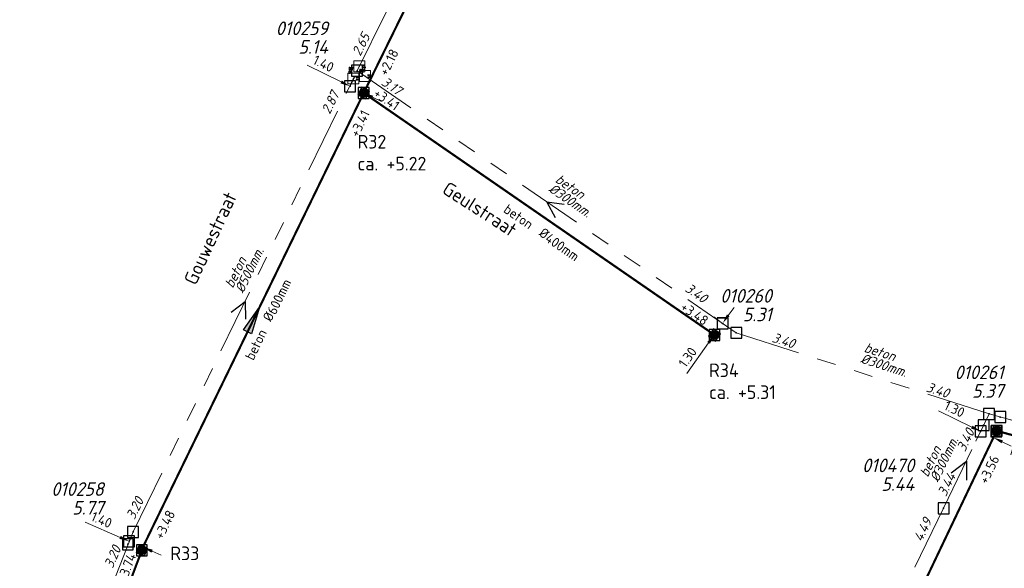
# Model space of a CAD drawing. Header units: metres. Extents: x 151924 to 154502, y 462248 to 463878.
# Tile 6 of 31: x 153104 to 153194, y 463672 to 463723. Entities that reach past the tile are written whole.
import ezdxf
from ezdxf.enums import TextEntityAlignment as Align

# ---------------------------------------------------------------- set-up
doc = ezdxf.new("R2010")
doc.units = ezdxf.units.M
doc.header["$PDMODE"] = 64
doc.header["$PDSIZE"] = 1
for name, pattern in [('RI-GWA-SO', [18.45, 6, -1.8, 1.75, -1.8, 1.75, -1.8, 1.75, -1.8]), ('RI-HWA_BETON-SO', [11.4, 9, -2.4]), ('RI-HWA_PP-SO', [18.45, 6, -1.8, 1.75, -1.8, 1.75, -1.8, 1.75, -1.8])]:
    doc.linetypes.add(name, pattern=pattern)
doc.layers.get('0').update_dxf_attribs({"linetype": 'CONTINUOUS'})
for name, color, linetype, lineweight in [('B-OI-RI-GWA-MATERIAAL-T18', 11, 'CONTINUOUS', 18), ('B-OI-RI-GWA-PUTDEKSELHOOGTE-T25', 11, 'CONTINUOUS', 25), ('B-OI-RI-GWA_BOB-T18', 11, 'CONTINUOUS', 18), ('B-OI-RI-GWA_BOB-T18-INGEMETEN', 200, 'CONTINUOUS', 18), ('B-OI-RI-GWA_DIAMETER-T18', 11, 'CONTINUOUS', 18), ('B-OI-RI-GWA_PUTNUMMER-T25', 11, 'CONTINUOUS', 18), ('B-OI-RI-GWA_RIOOLPUT-S', 11, 'CONTINUOUS', 25), ('B-OI-RI-GWA_TRANSPORTLEIDING_BETON_250-G', 11, 'RI-GWA-SO', 18), ('B-OI-RI-GWA_TRANSPORTLEIDING_BETON_300-G', 11, 'RI-GWA-SO', 18), ('B-OI-RI-GWA_TRANSPORTLEIDING_BETON_500-G', 11, 'RI-GWA-SO', 18), ('B-OI-RI-STROOMRICHTING-S', 252, 'CONTINUOUS', 25), ('B-RO-OG-TOPOGRAFIE-T18', 2, 'CONTINUOUS', 18), ('N-OI-RI-HWA_PUTDEKSELHOOGTE-T25', 154, 'CONTINUOUS', 25), ('N-OI-RI-HWA_PUTNUMMER-T25', 154, 'CONTINUOUS', 18), ('N-OI-RI-HWA_RIOOLLEIDING_BETON_400-G', 154, 'RI-HWA_BETON-SO', 35), ('N-OI-RI-HWA_RIOOLLEIDING_BETON_600-G', 154, 'RI-HWA_BETON-SO', 35), ('N-OI-RI-HWA_RIOOLLEIDING_PP_400-G', 154, 'RI-HWA_PP-SO', 35), ('N-OI-RI-HWA_RIOOLPUT_INSPECTIEPUT-S', 154, 'CONTINUOUS', 25), ('N-OI-RI-HWA_STROOMRICHTING-S', 154, 'CONTINUOUS', 25), ('N-OI-RI-M', 1, 'CONTINUOUS', 18)]:
    doc.layers.add(name, color=color, linetype=linetype, lineweight=lineweight)
for name, color, linetype, lineweight, plot in [('CALQUE_PTTOPO_ALT', 1, 'CONTINUOUS', 0, False), ('CALQUE_PTTOPO_MAT', 7, 'CONTINUOUS', 0, False), ('PTTOPO', 7, 'CONTINUOUS', 0, False)]:
    doc.layers.add(name, color=color, linetype=linetype, lineweight=lineweight, plot=plot)
doc.layers.add('VSI-MEETING-18-1-2022', color=7, linetype='CONTINUOUS')
doc.layers.get('0').freeze()
doc.styles.add('NLCS-ISO', font='NLCS-ISO.ttf')
doc.styles.add('NLCS-ISO-M200-T18', font='NLCS-ISO.ttf', dxfattribs={"height": 0.36})
doc.styles.add('NLCS-ISO-M500-T18', font='NLCS-ISO.ttf', dxfattribs={"height": 0.9})
doc.styles.add('NLCS-ISO-M500-T18_CURSIEF', font='NLCS-ISO.ttf', dxfattribs={"oblique": 15, "height": 0.9})
doc.styles.add('NLCS-ISO-M500-T25', font='NLCS-ISO.ttf', dxfattribs={"height": 1.25})
doc.styles.add('NLCS-ISO-M500-T25_CURSIEF', font='NLCS-ISO.ttf', dxfattribs={"oblique": 15, "height": 1.25})
doc.styles.add('Style-STANDARD', font='STANDARD.shx')
doc.dimstyles.new('NLCS-M500-T18-PIJL_L2_H2', dxfattribs={"dimscale": 0.5, "dimtxt": 2.5, "dimasz": 1.8, "dimexe": 2, "dimexo": 2, "dimgap": 0.7, "dimtad": 1, "dimzin": 0, "dimdsep": 46, "dimtxsty": 'NLCS-ISO-M500-T18', "dimcen": 0, "dimdle": 2, "dimclrd": 256, "dimclre": 256, "dimclrt": 256, "dimazin": 0, "dimtfac": 1, "dimtdec": 3, "dimtofl": 0, "dimtmove": 0, "dimatfit": 3, "dimfxl": 2, "dimfxlon": 1, "dimtfillclr": 256, "dimtolj": 1, "dimtzin": 0, "dimlwd": -1, "dimlwe": -1, "dimarcsym": 0})

# ---------------------------------------------------------------- blocks, each defined once
blk = doc.blocks.new('*U44')
at = {"ltscale": 0.1, "insert": (2.43, -1.32), "char_height": 1.8, "attachment_point": 3, "style": 'NLCS-ISO'}
blk.add_mtext_dynamic_manual_height_columns('%%C', width=3.1412, gutter_width=1.8, heights=[0], dxfattribs=at)
at = {"ltscale": 0.1, "style": 'NLCS-ISO'}
blk.add_attdef('BOBR', text='', height=1.8, dxfattribs=at).set_placement((18.12, 0), align=Align.BOTTOM_LEFT)
blk.add_attdef('BOBL', text='', height=1.8, dxfattribs=at).set_placement((-17.05, -3.24), align=Align.BOTTOM_RIGHT)
blk.add_attdef('MAT', text='', height=1.8, rotation=360, dxfattribs=at).set_placement((-1, -3.84), align=Align.BOTTOM_RIGHT)
blk.add_attdef('DIA', text='', height=1.8, rotation=360, dxfattribs=at).set_placement((2.43, -3.84), align=Align.BOTTOM_LEFT)
blk = doc.blocks.new('N-SRI-PUT_HWA')
h = blk.add_hatch(color=256)
h.dxf.hatch_style = 1
h.paths.add_polyline_path([(-0.4, 0, 1), (0.4, 0, 1)])
at = {"lineweight": -3, "flags": 128}
blk.add_lwpolyline([(-0.4, -0.4), (0.4, -0.4), (0.4, 0.4), (-0.4, 0.4)], close=True, dxfattribs=at)
at = {"lineweight": -3}
blk.add_circle((0, 0), 0.4, dxfattribs=at)
blk = doc.blocks.new('*U47')
at = {"ltscale": 0.1, "insert": (2.43, 1.32), "char_height": 1.8, "attachment_point": 9, "style": 'NLCS-ISO'}
blk.add_mtext_dynamic_manual_height_columns('%%C', width=3.1412, gutter_width=1.8, heights=[0], dxfattribs=at)
at = {"ltscale": 0.1, "style": 'NLCS-ISO'}
for tag, p in [('BOBL', (-58.51, 0)), ('MAT', (-1, 0.6))]:
    blk.add_attdef(tag, text='', height=1.8, dxfattribs=at).set_placement(p, align=Align.BOTTOM_RIGHT)
for tag, p in [('DIA', (2.43, 0.6)), ('BOBR', (50.31, -3.24))]:
    blk.add_attdef(tag, text='', height=1.8, dxfattribs=at).set_placement(p, align=Align.BOTTOM_LEFT)
blk = doc.blocks.new('*U48')
at = {"ltscale": 0.1, "insert": (2.43, -1.32), "char_height": 1.8, "attachment_point": 3, "style": 'NLCS-ISO'}
blk.add_mtext_dynamic_manual_height_columns('%%C', width=3.1412, gutter_width=1.8, heights=[0], dxfattribs=at)
at = {"ltscale": 0.1, "style": 'NLCS-ISO'}
blk.add_attdef('BOBL', text='', height=1.8, dxfattribs=at).set_placement((-33.58, 0), align=Align.BOTTOM_RIGHT)
blk.add_attdef('BOBR', text='', height=1.8, dxfattribs=at).set_placement((30, 0), align=Align.BOTTOM_LEFT)
blk.add_attdef('MAT', text='', height=1.8, rotation=360, dxfattribs=at).set_placement((-1, -3.84), align=Align.BOTTOM_RIGHT)
blk.add_attdef('DIA', text='', height=1.8, rotation=360, dxfattribs=at).set_placement((2.43, -3.84), align=Align.BOTTOM_LEFT)
blk = doc.blocks.new('*U133')
at = {"ltscale": 0.1}
blk.add_hatch(color=256, dxfattribs=at).paths.add_polyline_path([(2.5, 0), (-2.5, -0.83), (-2.5, 0.83)])
at = {"ltscale": 0.1, "flags": 128}
blk.add_lwpolyline([(2.5, 0), (-2.5, -0.83), (-2.5, 0.83)], close=True, dxfattribs=at)
at = {"ltscale": 0.1, "insert": (2.43, -1.32), "char_height": 1.8, "attachment_point": 3, "style": 'NLCS-ISO'}
blk.add_mtext_dynamic_manual_height_columns('%%C', width=3.1412, gutter_width=1.8, heights=[0], dxfattribs=at)
at = {"ltscale": 0.1, "style": 'NLCS-ISO'}
blk.add_attdef('BOBL', text='', height=1.8, dxfattribs=at).set_placement((-33.85, -3.24), align=Align.BOTTOM_RIGHT)
blk.add_attdef('MAT', text='', height=1.8, rotation=360, dxfattribs=at).set_placement((-1, -3.84), align=Align.BOTTOM_RIGHT)
blk.add_attdef('JVA', text='', height=1.8, dxfattribs=at).set_placement((0, -1), align=Align.TOP_CENTER)
blk.add_attdef('DIA', text='', height=1.8, rotation=360, dxfattribs=at).set_placement((2.43, -3.84), align=Align.BOTTOM_LEFT)
blk.add_attdef('BOBR', text='', height=1.8, dxfattribs=at).set_placement((53.08, -3.24), align=Align.BOTTOM_LEFT)
blk = doc.blocks.new('*U153')
at = {"ltscale": 0.1}
blk.add_hatch(color=256, dxfattribs=at).paths.add_polyline_path([(2.5, 0), (-2.5, -0.83), (-2.5, 0.83)])
at = {"ltscale": 0.1, "flags": 128}
blk.add_lwpolyline([(2.5, 0), (-2.5, -0.83), (-2.5, 0.83)], close=True, dxfattribs=at)
at = {"ltscale": 0.1, "insert": (2.43, -1.32), "char_height": 1.8, "attachment_point": 3, "style": 'NLCS-ISO'}
blk.add_mtext_dynamic_manual_height_columns('%%C', width=3.1412, gutter_width=1.8, heights=[0], dxfattribs=at)
at = {"ltscale": 0.1, "style": 'NLCS-ISO'}
blk.add_attdef('BOBL', text='', height=1.8, dxfattribs=at).set_placement((-38.2, -3.24), align=Align.BOTTOM_RIGHT)
blk.add_attdef('MAT', text='', height=1.8, rotation=360, dxfattribs=at).set_placement((-1, -3.84), align=Align.BOTTOM_RIGHT)
blk.add_attdef('JVA', text='', height=1.8, dxfattribs=at).set_placement((0, -1), align=Align.TOP_CENTER)
blk.add_attdef('DIA', text='', height=1.8, rotation=360, dxfattribs=at).set_placement((2.43, -3.84), align=Align.BOTTOM_LEFT)
blk.add_attdef('BOBR', text='', height=1.8, dxfattribs=at).set_placement((38.34, -3.24), align=Align.BOTTOM_LEFT)
blk = doc.blocks.new('*D55')
at = {"layer": '', "color": 0, "transparency": 16777216}
for p in [(153168.152, 463694.758), (153168.167, 463694.747), (153167.409, 463693.689)]:
    blk.add_point(p, dxfattribs=at)
at = {"layer": 'N-OI-RI-M', "transparency": 16777216}
for p, q in [((153168.676, 463695.489), (153169.201, 463696.221)), ((153168.152, 463694.758), (153167.339, 463695.34)), ((153167.394, 463693.699), (153166.581, 463694.282)), ((153166.87, 463692.968), (153164.863, 463690.167))]:
    blk.add_line(p, q, dxfattribs=at)
for points in [[(153168.554, 463695.577), (153168.798, 463695.402), (153168.152, 463694.758)], [(153166.748, 463693.055), (153166.992, 463692.88), (153167.394, 463693.699)]]:
    blk.add_solid(points, dxfattribs=at)
at = {"layer": 'N-OI-RI-M', "transparency": 16777216, "insert": (153164.941, 463691.649), "char_height": 0.9, "attachment_point": 5, "rotation": 54.38185, "style": 'NLCS-ISO-M500-T18'}
blk.add_mtext('\\A1;1.30', dxfattribs=at)
blk = doc.blocks.new('*D56')
at = {"layer": '', "color": 0, "transparency": 16777216}
for p in [(153133.958, 463716.492), (153133.958, 463716.492), (153135.217, 463715.878)]:
    blk.add_point(p, dxfattribs=at)
at = {"layer": 'N-OI-RI-M', "transparency": 16777216}
for p, q in [((153133.149, 463716.886), (153130.012, 463718.414)), ((153133.958, 463716.492), (153134.396, 463717.391)), ((153135.217, 463715.878), (153135.655, 463716.777)), ((153136.027, 463715.484), (153136.836, 463715.09))]:
    blk.add_line(p, q, dxfattribs=at)
for points in [[(153133.215, 463717.021), (153133.084, 463716.751), (153133.958, 463716.492)], [(153136.092, 463715.619), (153135.961, 463715.349), (153135.217, 463715.878)]]:
    blk.add_solid(points, dxfattribs=at)
at = {"layer": 'N-OI-RI-M', "transparency": 16777216, "insert": (153131.527, 463718.566), "char_height": 0.9, "attachment_point": 5, "rotation": 334.02392, "style": 'NLCS-ISO-M500-T18'}
blk.add_mtext('\\A1;1.40', dxfattribs=at)
blk = doc.blocks.new('*D57')
at = {"layer": '', "color": 0, "transparency": 16777216}
for p in [(153113.565, 463674.506), (153113.684, 463674.782), (153114.85, 463673.951)]:
    blk.add_point(p, dxfattribs=at)
at = {"layer": 'N-OI-RI-M', "transparency": 16777216}
for p, q in [((153112.858, 463675.139), (153109.654, 463676.522)), ((153113.684, 463674.782), (153114.08, 463675.7)), ((153114.969, 463674.227), (153115.366, 463675.145)), ((153115.796, 463673.87), (153116.622, 463673.514))]:
    blk.add_line(p, q, dxfattribs=at)
for points in [[(153112.917, 463675.277), (153112.798, 463675.001), (153113.684, 463674.782)], [(153115.855, 463674.008), (153115.736, 463673.733), (153114.969, 463674.227)]]:
    blk.add_solid(points, dxfattribs=at)
at = {"layer": 'N-OI-RI-M', "transparency": 16777216, "insert": (153111.16, 463676.743), "char_height": 0.9, "attachment_point": 5, "rotation": 336.64739, "style": 'NLCS-ISO-M500-T18'}
blk.add_mtext('\\A1;1.40', dxfattribs=at)
blk = doc.blocks.new('*D98')
at = {"layer": '', "color": 0, "transparency": 16777216}
for p in [(153192.107, 463685.427), (153191.83, 463684.855), (153193.277, 463684.86)]:
    blk.add_point(p, dxfattribs=at)
at = {"layer": 'N-OI-RI-M', "transparency": 16777216}
for p, q in [((153191.02, 463685.247), (153187.96, 463686.729)), ((153191.83, 463684.855), (153191.394, 463683.955)), ((153193.001, 463684.289), (153192.565, 463683.389)), ((153193.811, 463683.897), (153194.621, 463683.504))]:
    blk.add_line(p, q, dxfattribs=at)
for points in [[(153191.085, 463685.382), (153190.955, 463685.112), (153191.83, 463684.855)], [(153193.876, 463684.032), (153193.745, 463683.762), (153193.001, 463684.289)]]:
    blk.add_solid(points, dxfattribs=at)
at = {"layer": 'N-OI-RI-M', "transparency": 16777216, "insert": (153189.433, 463686.904), "char_height": 0.9, "attachment_point": 5, "rotation": 334.17264, "style": 'NLCS-ISO-M500-T18'}
blk.add_mtext('\\A1;1.30', dxfattribs=at)
blk = doc.blocks.new('*D99')
at = {"layer": '', "color": 0, "transparency": 16777216}
for p in [(153193.636, 463686.166), (153195.411, 463685.692), (153193.299, 463684.905)]:
    blk.add_point(p, dxfattribs=at)
at = {"layer": 'N-OI-RI-M', "transparency": 16777216}
for p, q in [((153195.643, 463686.562), (153196.52, 463689.847)), ((153194.602, 463685.908), (153196.378, 463685.434)), ((153194.265, 463684.647), (153196.041, 463684.174)), ((153194.843, 463683.562), (153194.611, 463682.692))]:
    blk.add_line(p, q, dxfattribs=at)
for points in [[(153195.498, 463686.6), (153195.788, 463686.523), (153195.411, 463685.692)], [(153194.698, 463683.6), (153194.988, 463683.523), (153195.075, 463684.431)]]:
    blk.add_solid(points, dxfattribs=at)
at = {"layer": 'N-OI-RI-M', "transparency": 16777216, "insert": (153195.425, 463688.845), "char_height": 0.9, "attachment_point": 5, "rotation": 75.06293, "style": 'NLCS-ISO-M500-T18'}
blk.add_mtext('\\A1;1.30', dxfattribs=at)
blk = doc.blocks.new('PTTOPO')
at = {"layer": 'PTTOPO'}
blk.add_point((0, 0), dxfattribs=at)
at = {"layer": 'CALQUE_PTTOPO_ALT', "style": 'Style-STANDARD', "width": 0.8}
blk.add_attdef('ALT', text='', height=0.1, dxfattribs=at).set_placement((0.25, -0.1), align=Align.MIDDLE_LEFT)
at = {"layer": 'CALQUE_PTTOPO_MAT', "style": 'Style-STANDARD', "width": 0.8}
blk.add_attdef('MAT', text='', height=0.1, dxfattribs=at).set_placement((0.25, 0.1), align=Align.MIDDLE_LEFT)

msp = doc.modelspace()

# ---------------------------------------------------------------- linework, layer by layer
at = {"layer": 'B-OI-RI-GWA_RIOOLPUT-S', "linetype": 'Continuous'}
for p in [(153134.608, 463717.917, 5.142), (153169.41, 463693.89), (153192.6, 463686.45), (153188.43, 463677.8), (153114.05, 463675.63)]:
    msp.add_point(p, dxfattribs=at)
at = {"layer": 'B-OI-RI-GWA_TRANSPORTLEIDING_BETON_250-G'}
msp.add_line((153188.43, 463677.8), (153168.39, 463636.99), dxfattribs=at)
at = {"layer": 'B-OI-RI-GWA_TRANSPORTLEIDING_BETON_300-G'}
for p, q in [((153134.608, 463717.917, 5.142), (153169.41, 463693.89)), ((153169.41, 463693.89), (153192.6, 463686.45)), ((153188.43, 463677.8), (153192.6, 463686.45)), ((153192.6, 463686.45), (153242.84, 463672.66))]:
    msp.add_line(p, q, dxfattribs=at)
at = {"layer": 'B-OI-RI-GWA_TRANSPORTLEIDING_BETON_500-G'}
for p, q in [((153134.608, 463717.917, 5.142), (153157.507, 463764.301, 2.094)), ((153114.05, 463675.63), (153134.608, 463717.917, 5.142)), ((153114.05, 463675.63), (153103.643, 463649.261, 3.388))]:
    msp.add_line(p, q, dxfattribs=at)
at = {"layer": 'B-OI-RI-STROOMRICHTING-S'}
for points in [[(153153.61, 463705.66), (153152.02, 463705.88), (153152.8, 463704.47)], [(153123.06, 463695.77), (153124.34, 463696.75), (153124.36, 463695.14)], [(153189.13, 463681.06), (153190.52, 463682.13), (153190.54, 463680.38)]]:
    msp.add_lwpolyline(points, dxfattribs=at)
at = {"layer": 'N-OI-RI-HWA_RIOOLLEIDING_BETON_400-G', "const_width": 0.2, "flags": 128}
msp.add_lwpolyline([(153135.217, 463715.878), (153167.08, 463693.917), (153167.08, 463693.917)], dxfattribs=at)
at = {"layer": 'N-OI-RI-HWA_RIOOLLEIDING_BETON_600-G', "const_width": 0.2, "flags": 128}
for points in [[(153135.393, 463716.238), (153158.052, 463762.265)], [(153114.989, 463674.327), (153135.217, 463715.878)], [(153193.299, 463684.905), (153292.62, 463657.825)], [(153106.209, 463651.026), (153114.711, 463673.576)]]:
    msp.add_lwpolyline(points, dxfattribs=at)
at = {"layer": 'N-OI-RI-HWA_RIOOLLEIDING_PP_400-G', "const_width": 0.2, "flags": 128}
msp.add_lwpolyline([(153193.299, 463684.905), (153164.841, 463625.24)], dxfattribs=at)

# ---------------------------------------------------------------- block references
at = {"layer": 'N-OI-RI-HWA_RIOOLPUT_INSPECTIEPUT-S'}
for p, rotation in [((153135.217, 463715.878), 244.0420422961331), ((153167.409, 463693.689), 325.1900721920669), ((153193.299, 463684.905), 344.884686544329), ((153114.85, 463673.951), 339.6835209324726)]:
    msp.add_blockref('N-SRI-PUT_HWA', p, dxfattribs=dict(at, rotation=rotation))
at = {"layer": 'N-OI-RI-HWA_STROOMRICHTING-S'}
for name, p, xscale, yscale, zscale, rotation, values in [('*U133', (153144.796, 463735.365), 0.5, 0.5, 0.5, 63.54631148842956, {'MAT': 'beton', 'DIA': '600mm', 'BOBL': '+2.18', 'BOBR': '+2.13'}), ('*U48', (153151.725, 463704.401), 0.5, 0.5, 0.5, 325.1900721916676, {'MAT': 'beton', 'DIA': '400mm', 'BOBL': '+3.41', 'BOBR': '+3.48'}), ('*U153', (153125.103, 463695.102), 0.5, 0.5, 0.5, 64.04204229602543, {'MAT': 'beton', 'DIA': '600mm', 'BOBL': '+3.48', 'BOBR': '+3.41'}), ('*U47', (153180.383, 463657.825), 0.4999999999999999, 0.4999999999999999, 0.4999999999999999, 64.50007599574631, {'MAT': 'PP', 'DIA': '400mm.', 'BOBL': '+4.40', 'BOBR': '+3.56'}), ('*U44', (153110.376, 463662.409), 0.4999999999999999, 0.4999999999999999, 0.4999999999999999, 68.82164422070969, {'MAT': 'beton', 'DIA': '600mm', 'BOBL': '+3.85', 'BOBR': '+3.74'})]:
    msp.add_blockref(name, p, dxfattribs=dict(at, xscale=xscale, yscale=yscale, zscale=zscale, rotation=rotation)).add_auto_attribs(values)
at = {"layer": 'PTTOPO'}
ref = msp.add_blockref('PTTOPO', (153134.608, 463717.917, 5.142), dxfattribs=at)
ref.add_attrib('ALT', '5.142', dxfattribs={"layer": 'CALQUE_PTTOPO_ALT', "height": 0.1, "style": 'Style-STANDARD', "width": 0.8}).set_placement((153133.861, 463718.023, 5.142), align=Align.MIDDLE_LEFT)
ref.add_attrib('MAT', 'Put-26', dxfattribs={"layer": 'CALQUE_PTTOPO_MAT', "height": 0.1, "style": 'Style-STANDARD', "width": 0.8}).set_placement((153133.869, 463718.183, 5.142), align=Align.MIDDLE_LEFT)
msp.add_blockref('PTTOPO', (153134.608, 463717.917, 5.142), dxfattribs=at).add_auto_attribs({'ALT': '2.641', 'MAT': 'Bob-36'})
at = {"layer": 'VSI-MEETING-18-1-2022'}
for p, values in [((153134.808, 463718.322, 5.116), {'ALT': '2.653', 'MAT': 'bok6'}), ((153135.326, 463717.422, 5.036), {'ALT': '3.170', 'MAT': 'bok5'}), ((153134.258, 463717.198, 5.055), {'ALT': '2.670', 'MAT': 'bok7'})]:
    msp.add_blockref('PTTOPO', p, dxfattribs=at).add_auto_attribs(values)
ref = msp.add_blockref('PTTOPO', (153134.608, 463717.917, 5.142), dxfattribs=at)
ref.add_attrib('ALT', '5.129', dxfattribs={"layer": 'CALQUE_PTTOPO_ALT', "height": 0.1, "style": 'Style-STANDARD', "width": 0.8}).set_placement((153133.828, 463717.704, 5.142), align=Align.MIDDLE_LEFT)
ref.add_attrib('MAT', 'put2', dxfattribs={"layer": 'CALQUE_PTTOPO_MAT', "height": 0.1, "style": 'Style-STANDARD', "width": 0.8}).set_placement((153133.844, 463717.86, 5.142), align=Align.MIDDLE_LEFT)

# ---------------------------------------------------------------- texts
at = {"layer": 'B-OI-RI-GWA-MATERIAAL-T18', "linetype": 'ByBlock', "style": 'NLCS-ISO-M500-T18_CURSIEF', "oblique": 15}
for rotation, p in [(325.41464, (153152.712, 463707.766)), (64.02392, (153123.206, 463697.923)), (342.21231, (153181.066, 463692.166)), (64.26217, (153186.982, 463680.594))]:
    msp.add_text('beton', height=0.9, rotation=rotation, dxfattribs=at).set_placement(p)
at = {"layer": 'B-OI-RI-GWA-PUTDEKSELHOOGTE-T25', "linetype": 'ByBlock', "style": 'NLCS-ISO-M500-T25_CURSIEF', "oblique": 15}
for s, p in [('5.14', (153131.93, 463719.47)), ('5.31', (153172.658, 463694.945)), ('5.37', (153193.934, 463687.935)), ('5.44', (153185.73, 463679.4)), ('5.77', (153111.35, 463677.23))]:
    msp.add_text(s, height=1.25, dxfattribs=at).set_placement(p, align=Align.RIGHT)
at = {"layer": 'B-OI-RI-GWA_BOB-T18', "linetype": 'ByBlock', "style": 'NLCS-ISO-M500-T18_CURSIEF', "oblique": 15}
for rotation, p in [(325.41464, (153166.341, 463696.575)), (342.21231, (153188.757, 463687.893)), (64.26217, (153191.308, 463684.808))]:
    msp.add_text('3.40', height=0.9, rotation=rotation, dxfattribs=at).set_placement(p, align=Align.RIGHT)
for s, rotation, p in [('3.40', 342.21231, (153172.613, 463693.072)), ('3.44', 64.26217, (153188.65, 463678.812)), ('3.20', 64.02392, (153114.173, 463676.695)), ('4.49', 63.84637, (153186.435, 463674.665)), ('3.20', 66.64739, (153112.177, 463672.242))]:
    msp.add_text(s, height=0.9, rotation=rotation, dxfattribs=at).set_placement(p)
at = {"layer": 'B-OI-RI-GWA_BOB-T18-INGEMETEN', "linetype": 'ByBlock', "style": 'NLCS-ISO-M500-T18_CURSIEF', "oblique": 15}
for s, rotation, p in [('2.65', 63.4893, (153134.897, 463719.193)), ('3.17', 325.41464, (153136.755, 463716.674))]:
    msp.add_text(s, height=0.9, rotation=rotation, dxfattribs=at).set_placement(p)
msp.add_text('2.87', height=0.9, rotation=64.02392, dxfattribs=at).set_placement((153133.014, 463715.734), align=Align.RIGHT)
at = {"layer": 'B-OI-RI-GWA_DIAMETER-T18', "linetype": 'ByBlock', "style": 'NLCS-ISO-M500-T18_CURSIEF', "oblique": 15}
for s, rotation, p in [('%%c300mm.', 325.41464, (153152.116, 463706.901)), ('%%c500mm.', 64.02392, (153124.15, 463697.463)), ('%%c300mm.', 342.21231, (153180.745, 463691.166)), ('%%c300mm.', 64.26217, (153187.928, 463680.138))]:
    msp.add_text(s, height=0.9, rotation=rotation, dxfattribs=at).set_placement(p)
at = {"layer": 'B-OI-RI-GWA_PUTNUMMER-T25', "linetype": 'ByBlock', "style": 'NLCS-ISO-M500-T25_CURSIEF', "oblique": 15}
for s, p in [('010259', (153131.93, 463721.179)), ('010260', (153172.658, 463696.654)), ('010261', (153193.934, 463689.644)), ('010470', (153185.73, 463681.109)), ('010258', (153111.35, 463678.939))]:
    msp.add_text(s, height=1.25, dxfattribs=at).set_placement(p, align=Align.RIGHT)
at = {"layer": 'B-RO-OG-TOPOGRAFIE-T18', "style": 'NLCS-ISO-M200-T18'}
for s, rotation, p in [('Geulstraat', 327.3, (153145.868, 463705.231)), ('Gouwestraat', 65.2, (153121.138, 463702.559))]:
    msp.add_text(s, height=1.25, rotation=rotation, dxfattribs=at).set_placement(p, align=Align.MIDDLE)
at = {"layer": 'N-OI-RI-HWA_PUTDEKSELHOOGTE-T25', "style": 'NLCS-ISO-M500-T25'}
for s, p in [('ca. +5.22', (153134.647, 463708.773)), ('ca. +5.31', (153166.908, 463687.823))]:
    msp.add_text(s, height=1.25, dxfattribs=at).set_placement(p)
at = {"layer": 'N-OI-RI-HWA_PUTNUMMER-T25', "style": 'NLCS-ISO-M500-T25'}
for s, p in [('R32', (153134.647, 463710.781)), ('R34', (153166.908, 463689.831)), ('R33', (153117.466, 463673.047))]:
    msp.add_text(s, height=1.25, dxfattribs=at).set_placement(p)

# ---------------------------------------------------------------- dimensions: what is measured, and where the dimension line sits
at = {"layer": 'N-OI-RI-M'}
for p1, p2, distance, picture, middle in [((153135.217, 463715.878), (153133.958, 463716.492), 0, '*D56', (153131.527, 463718.566)), ((153193.2992, 463684.9051), (153193.6355, 463686.1658), -1.8379, '*D99', (153195.4245, 463688.8452)), ((153193.277, 463684.86), (153192.107, 463685.427), 0.635, '*D98', (153189.433, 463686.904)), ((153114.85, 463673.951), (153113.565, 463674.506), -0.3, '*D57', (153111.16, 463676.743))]:
    dim = msp.add_aligned_dim(p1=p1, p2=p2, distance=distance, dimstyle='NLCS-M500-T18-PIJL_L2_H2', dxfattribs=at)
    dim.commit()
    dim.dimension.update_dxf_attribs({"geometry": picture, "text_midpoint": middle})
dim = msp.add_linear_dim(base=(153168.152, 463694.758), p1=(153167.409, 463693.689), p2=(153168.167, 463694.747), angle=54.38185, dimstyle='NLCS-M500-T18-PIJL_L2_H2', dxfattribs=at)
dim.commit()
dim.dimension.update_dxf_attribs({"geometry": '*D55', "text_midpoint": (153165.591, 463691.183), "dimtype": 161})

doc.saveas('drawing.dxf')
